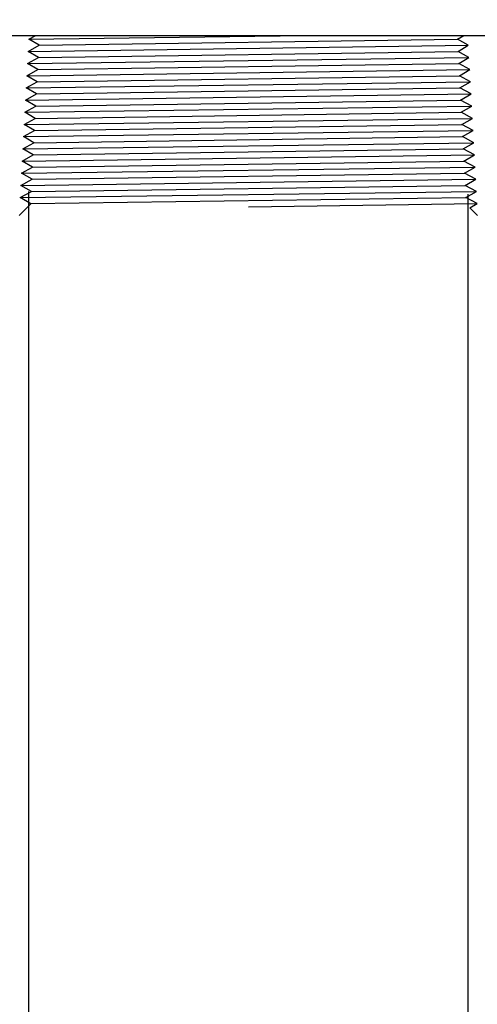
# Model space of a CAD drawing. Extents: x -169 to 2224, y 0 to 2796.
# Tile 198 of 256: x 1596.78 to 1601.47, y 394.91 to 405. Entities that reach past the tile are written whole.
import ezdxf

# ---------------------------------------------------------------- set-up
doc = ezdxf.new("R2010")
doc.units = 0
doc.header["$MEASUREMENT"] = 0
doc.header["$PDSIZE"] = 1
doc.layers.get('DEFPOINTS').update_dxf_attribs({"linetype": 'CONTINUOUS'})
for name, color, linetype in [('DIM', 3, 'CONTINUOUS'), ('GALV-4', 4, 'CONTINUOUS'), ('SPILL-BUCKET', 1, 'CONTINUOUS')]:
    doc.layers.add(name, color=color, linetype=linetype)
doc.styles.add('SIMPLEX', font='simplex')
doc.dimstyles.new('DIM64', dxfattribs={"dimscale": 64, "dimtxt": 0.09375, "dimasz": 0.09375, "dimexe": 0.0625, "dimexo": 0.0625, "dimgap": 0.046875, "dimtad": 1, "dimdec": 4, "dimzin": 3, "dimdsep": 46, "dimlunit": 4, "dimtxsty": 'SIMPLEX', "dimcen": 0, "dimclrd": 256, "dimclre": 256, "dimclrt": 256, "dimadec": 0, "dimazin": 0, "dimtfac": 1, "dimtdec": 4, "dimtmove": 0, "dimatfit": 3, "dimfxl": 1, "dimfrac": 2, "dimtolj": 1, "dimtzin": 0, "dimarcsym": 0})

# ---------------------------------------------------------------- blocks, each defined once
blk = doc.blocks.new('*D19')
at = {"layer": 'DEFPOINTS', "color": 0, "transparency": 16777216}
for p in [(1294.365, 414.289), (1931.872, 414.007), (1931.872, 136.516)]:
    blk.add_point(p, dxfattribs=at)
at = {"layer": 'DIM', "lineweight": -2, "transparency": 16777216}
for p, q in [((1294.365, 410.289), (1294.365, 132.516)), ((1931.872, 410.007), (1931.872, 132.516)), ((1300.365, 136.516), (1925.872, 136.516))]:
    blk.add_line(p, q, dxfattribs=at)
at = {"layer": 'DIM', "transparency": 16777216}
for points in [[(1300.365, 137.516), (1300.365, 135.516), (1294.365, 136.516)], [(1925.872, 137.516), (1925.872, 135.516), (1931.872, 136.516)]]:
    blk.add_solid(points, dxfattribs=at)
at = {"layer": 'DIM', "transparency": 16777216, "insert": (1613.119, 144.087), "char_height": 6, "attachment_point": 5, "style": 'SIMPLEX'}
blk.add_mtext('\\A1;53\'-1 1/2" (F.V. TANK SLAB)', dxfattribs=at)

msp = doc.modelspace()

# ---------------------------------------------------------------- linework, layer by layer
at = {"layer": 'GALV-4', "color": 1, "linetype": 'Continuous'}
msp.add_lwpolyline([(1601.37181, 403.21621), (1601.37669, 359.07881), (1596.87669, 359.07881), (1596.87181, 403.24193)], dxfattribs=at)
at = {"layer": 'SPILL-BUCKET', "color": 1, "linetype": 'Continuous'}
for p, q in [((1596.69247, 404.84305), (1601.55114, 404.84305)), ((1596.87116, 404.80377), (1596.94139, 404.84305)), ((1596.97613, 404.74131), (1596.87116, 404.80377)), ((1601.23756, 404.84305), (1601.33013, 404.84305)), ((1601.26417, 404.80377), (1601.33013, 404.84305)), ((1601.37593, 404.74131), (1601.26417, 404.80377)), ((1596.8642, 404.67885), (1596.97613, 404.74131)), ((1601.27079, 404.67885), (1601.37593, 404.74131)), ((1596.85724, 404.55394), (1596.9695, 404.61639)), ((1596.9695, 404.61639), (1596.8642, 404.67885)), ((1601.38289, 404.61639), (1601.27079, 404.67885)), ((1601.27742, 404.55394), (1601.38289, 404.61639)), ((1596.96288, 404.49148), (1596.85724, 404.55394)), ((1601.38985, 404.49148), (1601.27742, 404.55394)), ((1596.85028, 404.42902), (1596.96288, 404.49148)), ((1596.95626, 404.36656), (1596.85028, 404.42902)), ((1601.28404, 404.42902), (1601.38985, 404.49148)), ((1601.39681, 404.36656), (1601.28404, 404.42902)), ((1596.84333, 404.30411), (1596.95626, 404.36656)), ((1596.94964, 404.24165), (1596.84333, 404.30411)), ((1601.29066, 404.30411), (1601.39681, 404.36656)), ((1601.40376, 404.24165), (1601.29066, 404.30411)), ((1596.83637, 404.17919), (1596.94964, 404.24165)), ((1601.29728, 404.17919), (1601.40376, 404.24165)), ((1596.82941, 404.05428), (1596.94302, 404.11673)), ((1596.94302, 404.11673), (1596.83637, 404.17919)), ((1601.41072, 404.11673), (1601.29728, 404.17919)), ((1601.30391, 404.05428), (1601.41072, 404.11673)), ((1596.82245, 403.92936), (1596.93639, 403.99182)), ((1596.93639, 403.99182), (1596.82941, 404.05428)), ((1601.41768, 403.99182), (1601.30391, 404.05428)), ((1601.31053, 403.92936), (1601.41768, 403.99182)), ((1596.92977, 403.86691), (1596.82245, 403.92936)), ((1601.42463, 403.86691), (1601.31053, 403.92936)), ((1596.8155, 403.80445), (1596.92977, 403.86691)), ((1596.92315, 403.74199), (1596.8155, 403.80445)), ((1601.31715, 403.80445), (1601.42463, 403.86691)), ((1601.43159, 403.74199), (1601.31715, 403.80445)), ((1596.80854, 403.67953), (1596.92315, 403.74199)), ((1601.32377, 403.67953), (1601.43159, 403.74199)), ((1596.80158, 403.55462), (1596.91653, 403.61708)), ((1596.91653, 403.61708), (1596.80854, 403.67953)), ((1601.43855, 403.61708), (1601.32377, 403.67953)), ((1601.3304, 403.55462), (1601.43855, 403.61708)), ((1596.79462, 403.4297), (1596.9099, 403.49216)), ((1596.9099, 403.49216), (1596.80158, 403.55462)), ((1601.44551, 403.49216), (1601.3304, 403.55462)), ((1601.33702, 403.4297), (1601.44551, 403.49216)), ((1596.90328, 403.36725), (1596.79462, 403.4297)), ((1601.45246, 403.36725), (1601.33702, 403.4297)), ((1596.78767, 403.30479), (1596.90328, 403.36725)), ((1596.89666, 403.24233), (1596.78767, 403.30479)), ((1601.34364, 403.30479), (1601.45246, 403.36725)), ((1601.45942, 403.24233), (1601.34364, 403.30479)), ((1596.78071, 403.17988), (1596.89666, 403.24233)), ((1596.891, 403.11687), (1596.78071, 403.17988)), ((1601.35026, 403.17988), (1601.45942, 403.24233)), ((1601.46604, 403.11742), (1601.35026, 403.17988)), ((1596.891, 403.11687), (1596.77026, 402.99614)), ((1601.39155, 403.07479), (1601.46604, 403.11742)), ((1601.4702, 402.99614), (1601.39155, 403.07479))]:
    msp.add_line(p, q, dxfattribs=at)
at = {"layer": 'SPILL-BUCKET', "color": 8}
for p, q in [((1596.87116, 404.80377), (1599.70191, 404.84305)), ((1596.97613, 404.74131), (1601.26417, 404.80377)), ((1596.8642, 404.67885), (1601.37593, 404.74131)), ((1596.85724, 404.55394), (1601.38289, 404.61639)), ((1596.9695, 404.61639), (1601.27079, 404.67885)), ((1596.96288, 404.49148), (1601.27742, 404.55394)), ((1596.85028, 404.42902), (1601.38985, 404.49148)), ((1596.95626, 404.36656), (1601.28404, 404.42902)), ((1596.84333, 404.30411), (1601.39681, 404.36656)), ((1596.94964, 404.24165), (1601.29066, 404.30411)), ((1596.83637, 404.17919), (1601.40376, 404.24165)), ((1596.82941, 404.05428), (1601.41072, 404.11673)), ((1596.94302, 404.11673), (1601.29728, 404.17919)), ((1596.82245, 403.92936), (1601.41768, 403.99182)), ((1596.93639, 403.99182), (1601.30391, 404.05428)), ((1596.92977, 403.86691), (1601.31053, 403.92936)), ((1596.8155, 403.80445), (1601.42463, 403.86691)), ((1596.92315, 403.74199), (1601.31715, 403.80445)), ((1596.80854, 403.67953), (1601.43159, 403.74199)), ((1596.80158, 403.55462), (1601.43855, 403.61708)), ((1596.79462, 403.4297), (1601.44551, 403.49216)), ((1596.9099, 403.49216), (1601.3304, 403.55462)), ((1596.90328, 403.36725), (1601.33702, 403.4297)), ((1596.78767, 403.30479), (1601.45246, 403.36725)), ((1596.89666, 403.24233), (1601.34364, 403.30479)), ((1596.78071, 403.17988), (1601.45942, 403.24233)), ((1596.89157, 403.11744), (1601.35026, 403.17988)), ((1599.1218, 403.08612), (1601.46604, 403.11742))]:
    msp.add_line(p, q, dxfattribs=at)
at = {"layer": 'SPILL-BUCKET', "color": 8, "linetype": 'Continuous'}
msp.add_line((1596.91653, 403.61708), (1601.32377, 403.67953), dxfattribs=at)

# ---------------------------------------------------------------- dimensions: what is measured, and where the dimension line sits
at = {"layer": 'DIM'}
dim = msp.add_linear_dim(base=(1931.87181, 136.51592), p1=(1294.36544, 414.28861), p2=(1931.87181, 414.00736), angle=0, text='<> (F.V. TANK SLAB)', dimstyle='DIM64', dxfattribs=at)
dim.commit()
dim.dimension.update_dxf_attribs({"geometry": '*D19', "text_midpoint": (1613.11863, 144.08735)})

doc.saveas('drawing.dxf')
